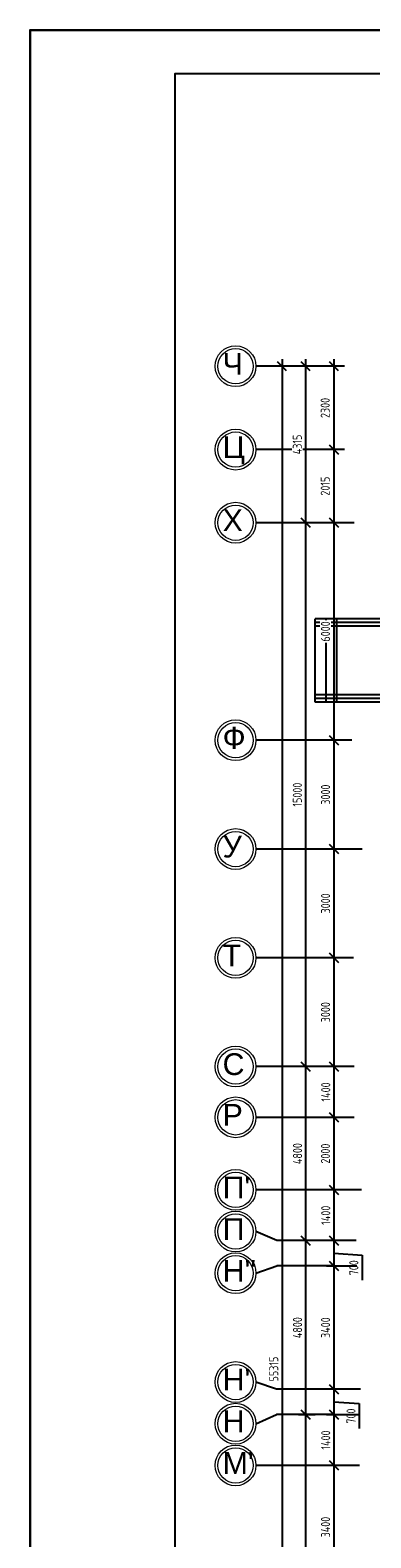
# Model space of a CAD drawing. Header units: millimetres. Extents: x 151654 to 877351, y 70322 to 154322.
# Tile 3 of 173: x 201204 to 210608, y 112741 to 154322. Entities that reach past the tile are written whole.
import ezdxf

# ---------------------------------------------------------------- set-up
doc = ezdxf.new("R2010")
doc.units = ezdxf.units.MM
doc.linetypes.add('ACAD_ISO04W100', pattern=[30, 24, -3, 0, -3])
doc.layers.add('os', color=253, linetype='Continuous')
doc.styles.get("Standard").update_dxf_attribs({"font": 'arial.ttf'})
doc.styles.add('ГОСТ 2.304', font='CS_Gost2304.shx')
doc.dimstyles.new('СПДС', dxfattribs={"dimscale": 100, "dimtxt": 2.5, "dimasz": 2.5, "dimexe": 2, "dimexo": 0.625, "dimgap": 1, "dimtad": 1, "dimdec": 0, "dimtxsty": 'ГОСТ 2.304', "dimblk": 'OBLIQUE', "dimblk1": 'OBLIQUE', "dimblk2": 'OBLIQUE', "dimcen": 2.5, "dimdle": 2, "dimadec": 0, "dimazin": 2, "dimtfac": 0.75, "dimtdec": 4, "dimtmove": 1, "dimatfit": 3, "dimfxl": 1, "dimtfill": 1, "dimtolj": 1, "dimarcsym": 1})

# ---------------------------------------------------------------- blocks, each defined once
blk = doc.blocks.new('_Oblique')
at = {"color": 0, "linetype": 'ByBlock', "lineweight": -2}
blk.add_line((-0.5, -0.5), (0.5, 0.5), dxfattribs=at)
blk = doc.blocks.new('*D1069')
at = {"color": 0, "lineweight": -2, "transparency": 16777216}
for p, q in [((209588, 145253), (209588, 142553)), ((209879, 145053), (209388, 145053)), ((209879, 142753), (209388, 142753))]:
    blk.add_line(p, q, dxfattribs=at)
at = {"color": 0, "lineweight": -2, "transparency": 16777216, "xscale": 250, "yscale": 250, "zscale": 250}
for p, rotation in [((209588, 145053), 90), ((209588, 142753), 270)]:
    blk.add_blockref('_Oblique', p, dxfattribs=dict(at, rotation=rotation))
at = {"color": 0, "transparency": 16777216, "insert": (209348, 143903), "char_height": 250, "attachment_point": 5, "rotation": 90, "style": 'ГОСТ 2.304', "bg_fill": 3, "box_fill_scale": 1.1, "bg_fill_color": 256, "bg_fill_true_color": 13158600, "bg_fill_transparency": 0}
blk.add_mtext('\\A1;2300', dxfattribs=at)
blk = doc.blocks.new('*D1070')
at = {"color": 0, "lineweight": -2, "transparency": 16777216}
for p, q in [((209879, 142753), (209388, 142753)), ((209588, 142953), (209588, 140538)), ((210151, 140738), (209388, 140738))]:
    blk.add_line(p, q, dxfattribs=at)
at = {"color": 0, "lineweight": -2, "transparency": 16777216, "xscale": 250, "yscale": 250, "zscale": 250}
for p, rotation in [((209588, 142753), 90), ((209588, 140738), 270)]:
    blk.add_blockref('_Oblique', p, dxfattribs=dict(at, rotation=rotation))
at = {"color": 0, "transparency": 16777216, "insert": (209348, 141746), "char_height": 250, "attachment_point": 5, "rotation": 90, "style": 'ГОСТ 2.304', "bg_fill": 3, "box_fill_scale": 1.1, "bg_fill_color": 256, "bg_fill_true_color": 13158600, "bg_fill_transparency": 0}
blk.add_mtext('\\A1;2015', dxfattribs=at)
blk = doc.blocks.new('*D1071')
at = {"color": 0, "lineweight": -2, "transparency": 16777216}
for p, q in [((210151, 140738), (209388, 140738)), ((209588, 140938), (209588, 134538)), ((210084, 134738), (209388, 134738))]:
    blk.add_line(p, q, dxfattribs=at)
at = {"color": 0, "lineweight": -2, "transparency": 16777216, "xscale": 250, "yscale": 250, "zscale": 250}
for p, rotation in [((209588, 140738), 90), ((209588, 134738), 270)]:
    blk.add_blockref('_Oblique', p, dxfattribs=dict(at, rotation=rotation))
at = {"color": 0, "transparency": 16777216, "insert": (209355, 137738), "char_height": 250, "attachment_point": 5, "rotation": 90, "style": 'ГОСТ 2.304', "bg_fill": 3, "box_fill_scale": 1.1, "bg_fill_color": 256, "bg_fill_true_color": 13158600, "bg_fill_transparency": 0}
blk.add_mtext('\\A1;6000', dxfattribs=at)
blk = doc.blocks.new('*D1072')
at = {"color": 0, "lineweight": -2, "transparency": 16777216}
for p, q in [((210084, 134738), (209388, 134738)), ((209588, 134938), (209588, 131538)), ((210372, 131738), (209388, 131738))]:
    blk.add_line(p, q, dxfattribs=at)
at = {"color": 0, "lineweight": -2, "transparency": 16777216, "xscale": 250, "yscale": 250, "zscale": 250}
for p, rotation in [((209588, 134738), 90), ((209588, 131738), 270)]:
    blk.add_blockref('_Oblique', p, dxfattribs=dict(at, rotation=rotation))
at = {"color": 0, "transparency": 16777216, "insert": (209357, 133238), "char_height": 250, "attachment_point": 5, "rotation": 90, "style": 'ГОСТ 2.304', "bg_fill": 3, "box_fill_scale": 1.1, "bg_fill_color": 256, "bg_fill_true_color": 13158600, "bg_fill_transparency": 0}
blk.add_mtext('\\A1;3000', dxfattribs=at)
blk = doc.blocks.new('*D1073')
at = {"color": 0, "lineweight": -2, "transparency": 16777216}
for p, q in [((209588, 131938), (209588, 128538)), ((210372, 131738), (209388, 131738)), ((210126, 128738), (209388, 128738))]:
    blk.add_line(p, q, dxfattribs=at)
at = {"color": 0, "lineweight": -2, "transparency": 16777216, "xscale": 250, "yscale": 250, "zscale": 250}
for p, rotation in [((209588, 131738), 90), ((209588, 128738), 270)]:
    blk.add_blockref('_Oblique', p, dxfattribs=dict(at, rotation=rotation))
at = {"color": 0, "transparency": 16777216, "insert": (209357, 130238), "char_height": 250, "attachment_point": 5, "rotation": 90, "style": 'ГОСТ 2.304', "bg_fill": 3, "box_fill_scale": 1.1, "bg_fill_color": 256, "bg_fill_true_color": 13158600, "bg_fill_transparency": 0}
blk.add_mtext('\\A1;3000', dxfattribs=at)
blk = doc.blocks.new('*D1074')
at = {"color": 0, "lineweight": -2, "transparency": 16777216}
for p, q in [((209588, 128938), (209588, 125538)), ((210126, 128738), (209388, 128738)), ((210150, 125738), (209388, 125738))]:
    blk.add_line(p, q, dxfattribs=at)
at = {"color": 0, "lineweight": -2, "transparency": 16777216, "xscale": 250, "yscale": 250, "zscale": 250}
for p, rotation in [((209588, 128738), 90), ((209588, 125738), 270)]:
    blk.add_blockref('_Oblique', p, dxfattribs=dict(at, rotation=rotation))
at = {"color": 0, "transparency": 16777216, "insert": (209357, 127238), "char_height": 250, "attachment_point": 5, "rotation": 90, "style": 'ГОСТ 2.304', "bg_fill": 3, "box_fill_scale": 1.1, "bg_fill_color": 256, "bg_fill_true_color": 13158600, "bg_fill_transparency": 0}
blk.add_mtext('\\A1;3000', dxfattribs=at)
blk = doc.blocks.new('*D1075')
at = {"color": 0, "lineweight": -2, "transparency": 16777216}
for p, q in [((210150, 125738), (209388, 125738)), ((209588, 125938), (209588, 124138)), ((210150, 124338), (209388, 124338))]:
    blk.add_line(p, q, dxfattribs=at)
at = {"color": 0, "lineweight": -2, "transparency": 16777216, "xscale": 250, "yscale": 250, "zscale": 250}
for p, rotation in [((209588, 125738), 90), ((209588, 124338), 270)]:
    blk.add_blockref('_Oblique', p, dxfattribs=dict(at, rotation=rotation))
at = {"color": 0, "transparency": 16777216, "insert": (209363, 125038), "char_height": 250, "attachment_point": 5, "rotation": 90, "style": 'ГОСТ 2.304', "bg_fill": 3, "box_fill_scale": 1.1, "bg_fill_color": 256, "bg_fill_true_color": 13158600, "bg_fill_transparency": 0}
blk.add_mtext('\\A1;1400', dxfattribs=at)
blk = doc.blocks.new('*D1076')
at = {"color": 0, "lineweight": -2, "transparency": 16777216}
for p, q in [((210150, 124338), (209388, 124338)), ((209588, 124538), (209588, 122138)), ((210347, 122338), (209388, 122338))]:
    blk.add_line(p, q, dxfattribs=at)
at = {"color": 0, "lineweight": -2, "transparency": 16777216, "xscale": 250, "yscale": 250, "zscale": 250}
for p, rotation in [((209588, 124338), 90), ((209588, 122338), 270)]:
    blk.add_blockref('_Oblique', p, dxfattribs=dict(at, rotation=rotation))
at = {"color": 0, "transparency": 16777216, "insert": (209353, 123338), "char_height": 250, "attachment_point": 5, "rotation": 90, "style": 'ГОСТ 2.304', "bg_fill": 3, "box_fill_scale": 1.1, "bg_fill_color": 256, "bg_fill_true_color": 13158600, "bg_fill_transparency": 0}
blk.add_mtext('\\A1;2000', dxfattribs=at)
blk = doc.blocks.new('*D1077')
at = {"color": 0, "lineweight": -2, "transparency": 16777216}
for p, q in [((210347, 122338), (209388, 122338)), ((209588, 122538), (209588, 120738)), ((210200, 120938), (209388, 120938))]:
    blk.add_line(p, q, dxfattribs=at)
at = {"color": 0, "lineweight": -2, "transparency": 16777216, "xscale": 250, "yscale": 250, "zscale": 250}
for p, rotation in [((209588, 122338), 90), ((209588, 120938), 270)]:
    blk.add_blockref('_Oblique', p, dxfattribs=dict(at, rotation=rotation))
at = {"color": 0, "transparency": 16777216, "insert": (209363, 121638), "char_height": 250, "attachment_point": 5, "rotation": 90, "style": 'ГОСТ 2.304', "bg_fill": 3, "box_fill_scale": 1.1, "bg_fill_color": 256, "bg_fill_true_color": 13158600, "bg_fill_transparency": 0}
blk.add_mtext('\\A1;1400', dxfattribs=at)
blk = doc.blocks.new('*D1078')
at = {"color": 0, "lineweight": -2, "transparency": 16777216}
for p, q in [((209588, 121138), (209588, 120038)), ((210200, 120938), (209388, 120938)), ((209588, 120588), (210364, 120533)), ((210224, 120238), (209388, 120238)), ((210364, 120533), (210364, 119845))]:
    blk.add_line(p, q, dxfattribs=at)
at = {"color": 0, "lineweight": -2, "transparency": 16777216, "xscale": 250, "yscale": 250, "zscale": 250}
for p, rotation in [((209588, 120938), 90), ((209588, 120238), 270)]:
    blk.add_blockref('_Oblique', p, dxfattribs=dict(at, rotation=rotation))
at = {"color": 0, "transparency": 16777216, "insert": (210139, 120189), "char_height": 250, "attachment_point": 5, "rotation": 90, "style": 'ГОСТ 2.304', "bg_fill": 3, "box_fill_scale": 1.1, "bg_fill_color": 256, "bg_fill_true_color": 13158600, "bg_fill_transparency": 0}
blk.add_mtext('\\A1;700', dxfattribs=at)
blk = doc.blocks.new('*D1079')
at = {"color": 0, "lineweight": -2, "transparency": 16777216}
for p, q in [((210224, 120238), (209388, 120238)), ((209588, 120438), (209588, 116638)), ((210323, 116838), (209388, 116838))]:
    blk.add_line(p, q, dxfattribs=at)
at = {"color": 0, "lineweight": -2, "transparency": 16777216, "xscale": 250, "yscale": 250, "zscale": 250}
for p, rotation in [((209588, 120238), 90), ((209588, 116838), 270)]:
    blk.add_blockref('_Oblique', p, dxfattribs=dict(at, rotation=rotation))
at = {"color": 0, "transparency": 16777216, "insert": (209357, 118538), "char_height": 250, "attachment_point": 5, "rotation": 90, "style": 'ГОСТ 2.304', "bg_fill": 3, "box_fill_scale": 1.1, "bg_fill_color": 256, "bg_fill_true_color": 13158600, "bg_fill_transparency": 0}
blk.add_mtext('\\A1;3400', dxfattribs=at)
blk = doc.blocks.new('*D1080')
at = {"color": 0, "lineweight": -2, "transparency": 16777216}
for p, q in [((209588, 117038), (209588, 115938)), ((210323, 116838), (209388, 116838)), ((209588, 116488), (210285, 116443)), ((210285, 116443), (210285, 115755)), ((210273, 116138), (209388, 116138))]:
    blk.add_line(p, q, dxfattribs=at)
at = {"color": 0, "lineweight": -2, "transparency": 16777216, "xscale": 250, "yscale": 250, "zscale": 250, "rotation": 90}
blk.add_blockref('_Oblique', (209588, 116838), dxfattribs=at)
at = {"color": 0, "transparency": 16777216, "insert": (210060, 116099), "char_height": 250, "attachment_point": 5, "rotation": 90, "style": 'ГОСТ 2.304', "bg_fill": 3, "box_fill_scale": 1.1, "bg_fill_color": 256, "bg_fill_true_color": 13158600, "bg_fill_transparency": 0}
blk.add_mtext('\\A1;700', dxfattribs=at)
at = {"color": 0, "lineweight": -2, "transparency": 16777216, "xscale": 250, "yscale": 250, "zscale": 250, "rotation": 270}
blk.add_blockref('_Oblique', (209588, 116138), dxfattribs=at)
blk = doc.blocks.new('*D1081')
at = {"color": 0, "lineweight": -2, "transparency": 16777216}
for p, q in [((210273, 116138), (209388, 116138)), ((209588, 116338), (209588, 114538)), ((210298, 114738), (209388, 114738))]:
    blk.add_line(p, q, dxfattribs=at)
at = {"color": 0, "lineweight": -2, "transparency": 16777216, "xscale": 250, "yscale": 250, "zscale": 250}
for p, rotation in [((209588, 116138), 90), ((209588, 114738), 270)]:
    blk.add_blockref('_Oblique', p, dxfattribs=dict(at, rotation=rotation))
at = {"color": 0, "transparency": 16777216, "insert": (209363, 115438), "char_height": 250, "attachment_point": 5, "rotation": 90, "style": 'ГОСТ 2.304', "bg_fill": 3, "box_fill_scale": 1.1, "bg_fill_color": 256, "bg_fill_true_color": 13158600, "bg_fill_transparency": 0}
blk.add_mtext('\\A1;1400', dxfattribs=at)
blk = doc.blocks.new('*D1082')
at = {"color": 0, "lineweight": -2, "transparency": 16777216}
for p, q in [((209588, 114938), (209588, 111138)), ((210298, 114738), (209388, 114738)), ((210298, 111338), (209388, 111338))]:
    blk.add_line(p, q, dxfattribs=at)
at = {"color": 0, "lineweight": -2, "transparency": 16777216, "xscale": 250, "yscale": 250, "zscale": 250}
for p, rotation in [((209588, 114738), 90), ((209588, 111338), 270)]:
    blk.add_blockref('_Oblique', p, dxfattribs=dict(at, rotation=rotation))
at = {"color": 0, "transparency": 16777216, "insert": (209357, 113038), "char_height": 250, "attachment_point": 5, "rotation": 90, "style": 'ГОСТ 2.304', "bg_fill": 3, "box_fill_scale": 1.1, "bg_fill_color": 256, "bg_fill_true_color": 13158600, "bg_fill_transparency": 0}
blk.add_mtext('\\A1;3400', dxfattribs=at)
blk = doc.blocks.new('*D1096')
at = {"color": 0, "lineweight": -2, "transparency": 16777216}
for p, q in [((209074, 116138), (208609, 116138)), ((208809, 105138), (208809, 116338)), ((209105, 105338), (208609, 105338))]:
    blk.add_line(p, q, dxfattribs=at)
at = {"color": 0, "lineweight": -2, "transparency": 16777216, "xscale": 250, "yscale": 250, "zscale": 250}
for p, rotation in [((208809, 116138), 90), ((208809, 105338), 270)]:
    blk.add_blockref('_Oblique', p, dxfattribs=dict(at, rotation=rotation))
at = {"color": 0, "transparency": 16777216, "insert": (208584, 110738), "char_height": 250, "attachment_point": 5, "rotation": 90, "style": 'ГОСТ 2.304', "bg_fill": 3, "box_fill_scale": 1.1, "bg_fill_color": 256, "bg_fill_true_color": 13158600, "bg_fill_transparency": 0}
blk.add_mtext('\\A1;10800', dxfattribs=at)
blk = doc.blocks.new('*D1097')
at = {"color": 0, "lineweight": -2, "transparency": 16777216}
for p, q in [((208809, 115938), (208809, 121138)), ((209143, 120938), (208609, 120938)), ((209074, 116138), (208609, 116138))]:
    blk.add_line(p, q, dxfattribs=at)
at = {"color": 0, "lineweight": -2, "transparency": 16777216, "xscale": 250, "yscale": 250, "zscale": 250}
for p, rotation in [((208809, 120938), 90), ((208809, 116138), 270)]:
    blk.add_blockref('_Oblique', p, dxfattribs=dict(at, rotation=rotation))
at = {"color": 0, "transparency": 16777216, "insert": (208584, 118538), "char_height": 250, "attachment_point": 5, "rotation": 90, "style": 'ГОСТ 2.304', "bg_fill": 3, "box_fill_scale": 1.1, "bg_fill_color": 256, "bg_fill_true_color": 13158600, "bg_fill_transparency": 0}
blk.add_mtext('\\A1;4800', dxfattribs=at)
blk = doc.blocks.new('*D1098')
at = {"color": 0, "lineweight": -2, "transparency": 16777216}
for p, q in [((209031, 125738), (208609, 125738)), ((208809, 120738), (208809, 125938)), ((209143, 120938), (208609, 120938))]:
    blk.add_line(p, q, dxfattribs=at)
at = {"color": 0, "lineweight": -2, "transparency": 16777216, "xscale": 250, "yscale": 250, "zscale": 250}
for p, rotation in [((208809, 125738), 90), ((208809, 120938), 270)]:
    blk.add_blockref('_Oblique', p, dxfattribs=dict(at, rotation=rotation))
at = {"color": 0, "transparency": 16777216, "insert": (208584, 123338), "char_height": 250, "attachment_point": 5, "rotation": 90, "style": 'ГОСТ 2.304', "bg_fill": 3, "box_fill_scale": 1.1, "bg_fill_color": 256, "bg_fill_true_color": 13158600, "bg_fill_transparency": 0}
blk.add_mtext('\\A1;4800', dxfattribs=at)
blk = doc.blocks.new('*D1099')
at = {"color": 0, "lineweight": -2, "transparency": 16777216}
for p, q in [((209096, 140738), (208609, 140738)), ((208809, 125538), (208809, 140938)), ((209031, 125738), (208609, 125738))]:
    blk.add_line(p, q, dxfattribs=at)
at = {"color": 0, "lineweight": -2, "transparency": 16777216, "xscale": 250, "yscale": 250, "zscale": 250}
for p, rotation in [((208809, 140738), 90), ((208809, 125738), 270)]:
    blk.add_blockref('_Oblique', p, dxfattribs=dict(at, rotation=rotation))
at = {"color": 0, "transparency": 16777216, "insert": (208578, 133238), "char_height": 250, "attachment_point": 5, "rotation": 90, "style": 'ГОСТ 2.304', "bg_fill": 3, "box_fill_scale": 1.1, "bg_fill_color": 256, "bg_fill_true_color": 13158600, "bg_fill_transparency": 0}
blk.add_mtext('\\A1;15000', dxfattribs=at)
blk = doc.blocks.new('*D1100')
at = {"color": 0, "lineweight": -2, "transparency": 16777216}
for p, q in [((208809, 140538), (208809, 145253)), ((209201, 145053), (208609, 145053)), ((209096, 140738), (208609, 140738))]:
    blk.add_line(p, q, dxfattribs=at)
at = {"color": 0, "lineweight": -2, "transparency": 16777216, "xscale": 250, "yscale": 250, "zscale": 250}
for p, rotation in [((208809, 145053), 90), ((208809, 140738), 270)]:
    blk.add_blockref('_Oblique', p, dxfattribs=dict(at, rotation=rotation))
at = {"color": 0, "transparency": 16777216, "insert": (208578, 142896), "char_height": 250, "attachment_point": 5, "rotation": 90, "style": 'ГОСТ 2.304', "bg_fill": 3, "box_fill_scale": 1.1, "bg_fill_color": 256, "bg_fill_true_color": 13158600, "bg_fill_transparency": 0}
blk.add_mtext('\\A1;4315', dxfattribs=at)
blk = doc.blocks.new('*D1172')
at = {"color": 0, "lineweight": -2, "transparency": 16777216}
for p, q in [((208159, 145253), (208159, 89538)), ((208117, 145053), (207959, 145053)), ((208268, 89738), (207959, 89738))]:
    blk.add_line(p, q, dxfattribs=at)
at = {"color": 0, "lineweight": -2, "transparency": 16777216, "xscale": 250, "yscale": 250, "zscale": 250}
for p, rotation in [((208159, 145053), 90), ((208159, 89738), 270)]:
    blk.add_blockref('_Oblique', p, dxfattribs=dict(at, rotation=rotation))
at = {"color": 0, "transparency": 16777216, "insert": (207929, 117396), "char_height": 250, "attachment_point": 5, "rotation": 90, "style": 'ГОСТ 2.304', "bg_fill": 3, "box_fill_scale": 1.1, "bg_fill_color": 256, "bg_fill_true_color": 13158600, "bg_fill_transparency": 0}
blk.add_mtext('\\A1;55315', dxfattribs=at)

msp = doc.modelspace()

# ---------------------------------------------------------------- linework, layer by layer
for p, q in [((210972.2, 138088.4), (209072.2, 138088.4)), ((209072.2, 135788.4), (209072.2, 138088.4)), ((209372.2, 135788.4), (209372.2, 138088.4)), ((209672.2, 135788.4), (209672.2, 138088.4)), ((210972.2, 135788.4), (209072.2, 135788.4))]:
    msp.add_line(p, q)
at = {"color": 1}
for p, q in [((210972.2, 137988.4), (209072.2, 137988.4)), ((210972.2, 137888.4), (209072.2, 137888.4)), ((210972.2, 135988.4), (209072.2, 135988.4)), ((210972.2, 135888.4), (209072.2, 135888.4))]:
    msp.add_line(p, q, dxfattribs=at)
at = {"color": 5, "lineweight": 30}
msp.add_lwpolyline([(201204.1, 70322.5), (201204.1, 154322.5), (320004.1, 154322.5), (320004.1, 70322.5)], close=True, dxfattribs=at)
msp.add_lwpolyline([(205204.1, 71522.5), (205204.1, 153122.5), (318804.1, 153122.5), (318804.1, 71522.5)], close=True)
at = {"layer": 'os'}
for p, q in [((208922.3, 145053.4), (207436.4, 145053.4)), ((208922.3, 142753.4), (207436.4, 142753.4)), ((208922.3, 140738.4), (207436.4, 140738.4)), ((208922.3, 134738.4), (207436.4, 134738.4)), ((208922.3, 131738.4), (207436.4, 131738.4)), ((208922.3, 128738.4), (207436.4, 128738.4)), ((208922.3, 125738.4), (207436.4, 125738.4)), ((208922.3, 124338.4), (207436.4, 124338.4)), ((208922.3, 122338.4), (207436.4, 122338.4)), ((208922.3, 120938.4), (208013.5, 120938.4)), ((208922.3, 120238.4), (208013.5, 120238.4)), ((208922.3, 116838.4), (208002.3, 116838.4)), ((208922.3, 116138.4), (208002.3, 116138.4)), ((208922.3, 114738.4), (207436.4, 114738.4))]:
    msp.add_line(p, q, dxfattribs=at)
at = {"layer": 'os', "linetype": 'ACAD_ISO04W100', "ltscale": 40}
for p, q in [((209601.8, 145053.4), (208922.3, 145053.4)), ((209601.8, 142753.4), (208922.3, 142753.4)), ((209601.8, 140738.4), (208922.3, 140738.4)), ((209601.8, 134738.4), (208922.3, 134738.4)), ((209601.8, 131738.4), (208922.3, 131738.4)), ((209601.8, 128738.4), (208922.3, 128738.4)), ((209601.8, 125738.4), (208922.3, 125738.4)), ((209601.8, 124338.4), (208922.3, 124338.4)), ((209601.8, 122338.4), (208922.3, 122338.4)), ((209601.8, 120938.4), (208922.3, 120938.4)), ((209601.8, 120238.4), (208922.3, 120238.4)), ((209601.8, 116838.4), (208922.3, 116838.4)), ((209601.8, 116138.4), (208922.3, 116138.4)), ((209601.8, 114738.4), (208922.3, 114738.4))]:
    msp.add_line(p, q, dxfattribs=at)
at = {"layer": 'os', "color": 0}
for points in [[(208013.5, 120938.4), (207436.4, 121188.4)], [(207436.4, 120038.4), (208013.5, 120238.4)], [(208002.3, 116838.4), (207436.4, 117038.4)], [(207436.4, 115888.4), (208002.3, 116138.4)]]:
    msp.add_lwpolyline(points, dxfattribs=at)
at = {"layer": 'os', "color": 0, "lineweight": 0}
for centre, radius in [((206873.9, 145053.4), 562.5), ((206873.9, 145053.4), 487.5), ((206873.9, 142753.4), 562.5), ((206873.9, 142753.4), 487.5), ((206873.9, 140738.4), 562.5), ((206873.9, 140738.4), 487.5), ((206873.9, 134738.4), 562.5), ((206873.9, 134738.4), 487.5), ((206873.9, 131738.4), 562.5), ((206873.9, 131738.4), 487.5), ((206873.9, 128738.4), 562.5), ((206873.9, 128738.4), 487.5), ((206873.9, 125738.4), 562.5), ((206873.9, 125738.4), 487.5), ((206873.9, 124338.4), 562.5), ((206873.9, 124338.4), 487.5), ((206873.9, 122338.4), 562.5), ((206873.9, 122338.4), 487.5), ((206873.9, 121188.4), 562.5), ((206873.9, 121188.4), 487.5), ((206873.9, 120038.4), 562.5), ((206873.9, 120038.4), 487.5), ((206873.9, 117038.4), 562.5), ((206873.9, 117038.4), 487.5), ((206873.9, 115888.4), 562.5), ((206873.9, 115888.4), 487.5), ((206873.9, 114738.4), 562.5), ((206873.9, 114738.4), 487.5)]:
    msp.add_circle(centre, radius, dxfattribs=at)

# ---------------------------------------------------------------- texts
at = {"ltscale": 50}
for s, p in [('Ч', (206515.8, 144819.8)), ('Ц', (206515.8, 142519.8)), ('Х', (206515.8, 140504.8)), ('Ф', (206515.8, 134504.8)), ('У', (206515.8, 131504.8)), ('Т', (206515.8, 128504.8)), ('С', (206515.8, 125504.8)), ('Р', (206515.8, 124104.8)), ("П'", (206515.8, 122104.8)), ('П', (206515.8, 120954.8)), ("Н''", (206515.8, 119804.8)), ("Н'", (206515.8, 116804.8)), ('Н', (206515.8, 115654.8)), ("М'", (206515.8, 114504.8))]:
    msp.add_text(s, height=600, dxfattribs=at).set_placement(p)

# ---------------------------------------------------------------- next in the draw order: dimensions: what is measured, and where the dimension line sits
dim = msp.add_linear_dim(base=(209587.7, 142753.4), p1=(209942, 145053.4), p2=(209942, 142753.4), angle=90, dimstyle='СПДС')
dim.commit()
dim.dimension.update_dxf_attribs({"geometry": '*D1069', "text_midpoint": (209347.8, 143903.4)})

# ---------------------------------------------------------------- next in the draw order: dimensions: what is measured, and where the dimension line sits
dim = msp.add_linear_dim(base=(209587.7, 140738.4), p1=(209942, 142753.4), p2=(210213.3, 140738.4), angle=90, dimstyle='СПДС')
dim.commit()
dim.dimension.update_dxf_attribs({"geometry": '*D1070', "text_midpoint": (209347.8, 141745.9)})

# ---------------------------------------------------------------- next in the draw order: dimensions: what is measured, and where the dimension line sits
dim = msp.add_linear_dim(base=(209587.7, 134738.4), p1=(210213.3, 140738.4), p2=(210146.7, 134738.4), angle=90, dimstyle='СПДС')
dim.commit()
dim.dimension.update_dxf_attribs({"geometry": '*D1071', "text_midpoint": (209355.4, 137738.4)})

# ---------------------------------------------------------------- next in the draw order: dimensions: what is measured, and where the dimension line sits
dim = msp.add_linear_dim(base=(209587.7, 131738.4), p1=(210146.7, 134738.4), p2=(210434.7, 131738.4), angle=90, dimstyle='СПДС')
dim.commit()
dim.dimension.update_dxf_attribs({"geometry": '*D1072', "text_midpoint": (209357.5, 133238.4)})

# ---------------------------------------------------------------- next in the draw order: dimensions: what is measured, and where the dimension line sits
dim = msp.add_linear_dim(base=(209587.7, 128738.4), p1=(210434.7, 131738.4), p2=(210188.4, 128738.4), angle=90, dimstyle='СПДС')
dim.commit()
dim.dimension.update_dxf_attribs({"geometry": '*D1073', "text_midpoint": (209357.5, 130238.4)})

# ---------------------------------------------------------------- next in the draw order: dimensions: what is measured, and where the dimension line sits
dim = msp.add_linear_dim(base=(209587.7, 125738.4), p1=(210188.4, 128738.4), p2=(210213, 125738.4), angle=90, dimstyle='СПДС')
dim.commit()
dim.dimension.update_dxf_attribs({"geometry": '*D1074', "text_midpoint": (209357.5, 127238.4)})

# ---------------------------------------------------------------- next in the draw order: dimensions: what is measured, and where the dimension line sits
dim = msp.add_linear_dim(base=(209587.7, 124338.4), p1=(210213, 125738.4), p2=(210213, 124338.4), angle=90, dimstyle='СПДС')
dim.commit()
dim.dimension.update_dxf_attribs({"geometry": '*D1075', "text_midpoint": (209362.7, 125038.4)})

# ---------------------------------------------------------------- next in the draw order: dimensions: what is measured, and where the dimension line sits
dim = msp.add_linear_dim(base=(209587.7, 122338.4), p1=(210213, 124338.4), p2=(210409.8, 122338.4), angle=90, dimstyle='СПДС')
dim.commit()
dim.dimension.update_dxf_attribs({"geometry": '*D1076', "text_midpoint": (209353, 123338.4)})

# ---------------------------------------------------------------- next in the draw order: dimensions: what is measured, and where the dimension line sits
dim = msp.add_linear_dim(base=(209587.7, 120938.4), p1=(210409.8, 122338.4), p2=(210262, 120938.4), angle=90, dimstyle='СПДС')
dim.commit()
dim.dimension.update_dxf_attribs({"geometry": '*D1077', "text_midpoint": (209362.7, 121638.4)})

# ---------------------------------------------------------------- next in the draw order: dimensions: what is measured, and where the dimension line sits
dim = msp.add_linear_dim(base=(209587.7, 120238.4), p1=(210262, 120938.4), p2=(210286.6, 120238.4), angle=90, dimstyle='СПДС')
dim.commit()
dim.dimension.update_dxf_attribs({"geometry": '*D1078', "text_midpoint": (210364.3, 120432.7), "dimtype": 160})

# ---------------------------------------------------------------- next in the draw order: dimensions: what is measured, and where the dimension line sits
dim = msp.add_linear_dim(base=(209587.7, 116838.4), p1=(210286.6, 120238.4), p2=(210385.1, 116838.4), angle=90, dimstyle='СПДС')
dim.commit()
dim.dimension.update_dxf_attribs({"geometry": '*D1079', "text_midpoint": (209357.5, 118538.4)})

# ---------------------------------------------------------------- next in the draw order: dimensions: what is measured, and where the dimension line sits
dim = msp.add_linear_dim(base=(209587.7, 116138.4), p1=(210385.1, 116838.4), p2=(210335.8, 116138.4), angle=90, dimstyle='СПДС')
dim.commit()
dim.dimension.update_dxf_attribs({"geometry": '*D1080', "text_midpoint": (210285.1, 116342.9), "dimtype": 160})

# ---------------------------------------------------------------- next in the draw order: dimensions: what is measured, and where the dimension line sits
dim = msp.add_linear_dim(base=(209587.7, 114738.4), p1=(210335.8, 116138.4), p2=(210360.4, 114738.4), angle=90, dimstyle='СПДС')
dim.commit()
dim.dimension.update_dxf_attribs({"geometry": '*D1081', "text_midpoint": (209362.7, 115438.4)})

# ---------------------------------------------------------------- next in the draw order: dimensions: what is measured, and where the dimension line sits
dim = msp.add_linear_dim(base=(209587.7, 111338.4), p1=(210360.4, 114738.4), p2=(210360.3, 111338.4), angle=90, dimstyle='СПДС')
dim.commit()
dim.dimension.update_dxf_attribs({"geometry": '*D1082', "text_midpoint": (209357.5, 113038.4)})

# ---------------------------------------------------------------- next in the draw order: dimensions: what is measured, and where the dimension line sits
dim = msp.add_linear_dim(base=(208808.6, 116138.4), p1=(209167.1, 105338.4), p2=(209136.2, 116138.4), angle=90, dimstyle='СПДС')
dim.commit()
dim.dimension.update_dxf_attribs({"geometry": '*D1096', "text_midpoint": (208583.6, 110738.4)})

# ---------------------------------------------------------------- next in the draw order: dimensions: what is measured, and where the dimension line sits
dim = msp.add_linear_dim(base=(208808.6, 120938.4), p1=(209136.2, 116138.4), p2=(209205.7, 120938.4), angle=90, dimstyle='СПДС')
dim.commit()
dim.dimension.update_dxf_attribs({"geometry": '*D1097', "text_midpoint": (208583.6, 118538.4)})

# ---------------------------------------------------------------- next in the draw order: dimensions: what is measured, and where the dimension line sits
dim = msp.add_linear_dim(base=(208808.6, 125738.4), p1=(209205.7, 120938.4), p2=(209093.5, 125738.4), angle=90, dimstyle='СПДС')
dim.commit()
dim.dimension.update_dxf_attribs({"geometry": '*D1098', "text_midpoint": (208583.6, 123338.4)})

# ---------------------------------------------------------------- next in the draw order: dimensions: what is measured, and where the dimension line sits
dim = msp.add_linear_dim(base=(208808.6, 140738.4), p1=(209093.5, 125738.4), p2=(209158.9, 140738.4), angle=90, dimstyle='СПДС')
dim.commit()
dim.dimension.update_dxf_attribs({"geometry": '*D1099', "text_midpoint": (208578.4, 133238.4)})

# ---------------------------------------------------------------- next in the draw order: dimensions: what is measured, and where the dimension line sits
dim = msp.add_linear_dim(base=(208808.6, 145053.4), p1=(209158.9, 140738.4), p2=(209263.8, 145053.4), angle=90, dimstyle='СПДС')
dim.commit()
dim.dimension.update_dxf_attribs({"geometry": '*D1100', "text_midpoint": (208578.4, 142895.9)})

# ---------------------------------------------------------------- next in the draw order: dimensions: what is measured, and where the dimension line sits
dim = msp.add_linear_dim(base=(208159.4, 89738.4), p1=(208179.3, 145053.4), p2=(208330.8, 89738.4), angle=90, dimstyle='СПДС')
dim.commit()
dim.dimension.update_dxf_attribs({"geometry": '*D1172', "text_midpoint": (207929.2, 117395.9)})

doc.saveas('drawing.dxf')
